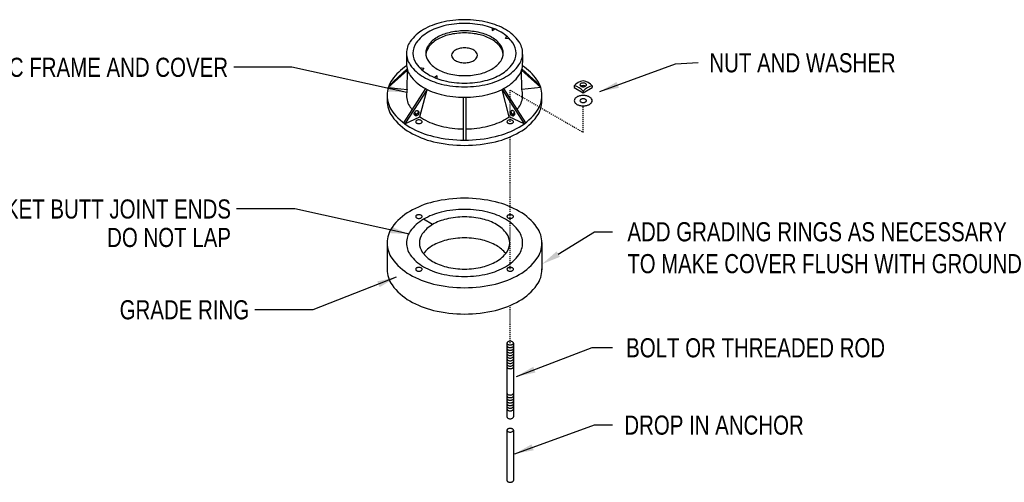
# Model space of a CAD drawing. Header units: inches. Extents: x 65 to 2519, y -54 to 399.
# Tile 6 of 21: x 271 to 367, y 111 to 156. Entities that reach past the tile are written whole.
import ezdxf
from ezdxf.enums import TextEntityAlignment as Align

# ---------------------------------------------------------------- set-up
doc = ezdxf.new("R2010")
doc.units = ezdxf.units.IN
doc.header["$MEASUREMENT"] = 0
doc.linetypes.add('DASH1', pattern=[0.125, 0.03125, -0.03125, 0.03125, -0.03125])
doc.layers.add('3', color=7, linetype='Continuous')
doc.layers.add('Frame_and_Cover', color=7, linetype='Continuous')
doc.layers.add('Text+Leaders', color=7, linetype='Continuous', lineweight=20)
doc.styles.add('120', font='FSIMPLEX.SHX', dxfattribs={"width": 0.8, "height": 1.8674})
doc.styles.get("Standard").update_dxf_attribs({"font": 'fsimplex.shx', "width": 0.8})
doc.dimstyles.get("Standard").update_dxf_attribs({"dimtxt": 1.8674, "dimasz": 1.8674, "dimexe": 0.18, "dimexo": 0.0625, "dimgap": 0.09, "dimtad": 0, "dimtih": 1, "dimtoh": 1, "dimdec": 4, "dimzin": 0, "dimdsep": 46, "dimtxsty": '120', "dimcen": 0.09, "dimclrd": 256, "dimclre": 256, "dimclrt": 256, "dimadec": 0, "dimazin": 0, "dimtfac": 1, "dimtdec": 4, "dimtofl": 0, "dimtmove": 0, "dimatfit": 3, "dimfxl": 1, "dimtolj": 1, "dimtzin": 0, "dimarcsym": 0})

msp = doc.modelspace()

# ---------------------------------------------------------------- linework, layer by layer
for p, q in [((317.37492, 155.36408), (317.37492, 155.10981)), ((317.37492, 155.10981), (317.63576, 155.2604)), ((318.67806, 154.34145), (318.82738, 154.54475)), ((319.08764, 154.29626), (318.67806, 154.34145)), ((309.01949, 152.77498), (309.01949, 151.97424)), ((320.3643, 152.77932), (320.3643, 151.96989)), ((309.11719, 151.23791), (307.23691, 149.52999)), ((309.08225, 151.35451), (307.3137, 149.74808)), ((309.10063, 149.34007), (309.11719, 151.23791)), ((310.2959, 151.48276), (310.70548, 151.43757)), ((310.70548, 151.43757), (310.55617, 151.23427)), ((320.28292, 149.34007), (320.26635, 151.23791)), ((320.26635, 151.23791), (322.14663, 149.52999)), ((320.3013, 151.35451), (322.06984, 149.74808)), ((312.00862, 150.66921), (311.74778, 150.51862)), ((312.00862, 150.41494), (312.00862, 150.66921)), ((307.23691, 149.52999), (309.10063, 149.34007)), ((310.86945, 149.43664), (308.7313, 146.08899)), ((311.02509, 149.35632), (308.87149, 145.98446)), ((310.32656, 146.68091), (311.02509, 149.35632)), ((319.05698, 146.68091), (318.35845, 149.35632)), ((318.35845, 149.35632), (320.51205, 145.98446)), ((318.5141, 149.43664), (320.65224, 146.08899)), ((322.14663, 149.52999), (320.28292, 149.34007)), ((325.39383, 149.6938), (325.39383, 149.54264)), ((325.39383, 149.54264), (326.28566, 149.02774)), ((326.28566, 149.02774), (327.1775, 149.54264)), ((326.28566, 149.1789), (326.28566, 149.02774)), ((327.1775, 149.6938), (327.1775, 149.54264)), ((314.56326, 148.58373), (314.56326, 144.40182)), ((314.82028, 148.58373), (314.82028, 144.40182)), ((308.87149, 145.98446), (310.32656, 146.68091)), ((320.51205, 145.98446), (319.05698, 146.68091)), ((311.57034, 136.15517), (310.6785, 136.67007)), ((307.12447, 134.38528), (307.12447, 131.74622)), ((322.25866, 134.40949), (322.25866, 131.72201)), ((318.83567, 124.56981), (318.83567, 117.3589)), ((319.46609, 124.56964), (319.46609, 117.36745)), ((318.83567, 116.0557), (318.83567, 111.16185)), ((319.46609, 116.05553), (319.46609, 111.15793))]:
    msp.add_line(p, q)
for points in [[(314.69177, 156.16633, 0.05875187), (312.41285, 155.89762, 0.07234108), (310.6785, 155.20657, 0.10661705), (309.38432, 154.03425, 0.15685122), (309.01615, 152.88951, 0.15685122), (309.38432, 151.74477, 0.10661705), (310.6785, 150.57245, 0.07234108), (312.41285, 149.8814, 0.05875187), (314.69177, 149.61269, 0.05875187), (316.97069, 149.8814, 0.07234108), (318.70504, 150.57245, 0.10661705), (319.99923, 151.74477, 0.15685122), (320.36739, 152.88951, 0.15685122), (319.99923, 154.03425, 0.10661705), (318.70504, 155.20657, 0.07234108), (316.97069, 155.89762, 0.05875187)], [(314.69177, 155.80224, 0.05875187), (312.66607, 155.56339, 0.07234108), (311.12442, 154.94912, 0.10661705), (309.97403, 153.90706, 0.15685122), (309.64677, 152.88951, 0.15685122), (309.97403, 151.87196, 0.10661705), (311.12442, 150.8299, 0.07234108), (312.66607, 150.21563, 0.05875187), (314.69177, 149.97678, 0.05875187), (316.71748, 150.21563, 0.07234108), (318.25912, 150.8299, 0.10661705), (319.40951, 151.87196, 0.15685122), (319.73677, 152.88951, 0.15685122), (319.40951, 153.90706, 0.10661705), (318.25912, 154.94912, 0.07234108), (316.71748, 155.56339, 0.05875187)], [(314.69177, 155.07406, 0.05875187), (313.17249, 154.89492, 0.07234108), (312.01626, 154.43422, 0.10661705), (311.15347, 153.65267, 0.15685122), (310.90802, 152.88951, 0.15685122), (311.15347, 152.12635, 0.10661705), (312.01626, 151.3448, 0.07234108), (313.17249, 150.8841, 0.05875187), (314.69177, 150.70496, 0.05875187), (316.21105, 150.8841, 0.07234108), (317.36728, 151.3448, 0.10661705), (318.23007, 152.12635, 0.15685122), (318.47552, 152.88951, 0.15685122), (318.23007, 153.65267, 0.10661705), (317.36728, 154.43422, 0.07234108), (316.21105, 154.89492, 0.05875187)], [(314.69177, 153.41454, 0.05875187), (314.18534, 153.35483, 0.07234108), (313.79993, 153.20126, 0.10661705), (313.51234, 152.94075, 0.15685122), (313.43052, 152.68636, 0.15685122), (313.51234, 152.43197, 0.10661705), (313.79993, 152.17146, 0.07234108), (314.18534, 152.01789, 0.05875187), (314.69177, 151.95818, 0.05875187), (315.1982, 152.01789, 0.07234108), (315.58361, 152.17146, 0.10661705), (315.87121, 152.43197, 0.15685122), (315.95302, 152.68636, 0.15685122), (315.87121, 152.94075, 0.10661705), (315.58361, 153.20126, 0.07234108), (315.1982, 153.35483, 0.05875187)], [(326.28566, 149.98214, 0.05875187), (326.15906, 149.96721, 0.07234108), (326.0627, 149.92882, 0.10661705), (325.9908, 149.86369, 0.15685122), (325.97035, 149.80009, 0.15685122), (325.9908, 149.7365, 0.10661705), (326.0627, 149.67137, 0.07234108), (326.15906, 149.63298, 0.05875187), (326.28566, 149.61805, 0.05875187), (326.41227, 149.63298, 0.07234108), (326.50862, 149.67137, 0.10661705), (326.58052, 149.7365, 0.15685122), (326.60098, 149.80009, 0.15685122), (326.58052, 149.86369, 0.10661705), (326.50862, 149.92882, 0.07234108), (326.41227, 149.96721, 0.05875187)], [(326.28566, 148.76204, 0.05875187), (325.93331, 148.72049, 0.07234108), (325.66515, 148.61364, 0.10661705), (325.46504, 148.43238, 0.15685122), (325.40812, 148.25538, 0.15685122), (325.46504, 148.07839, 0.10661705), (325.66515, 147.89713, 0.07234108), (325.93331, 147.79028, 0.05875187), (326.28566, 147.74873, 0.05875187), (326.63802, 147.79028, 0.07234108), (326.90618, 147.89713, 0.10661705), (327.10628, 148.07839, 0.15685122), (327.16321, 148.25538, 0.15685122), (327.10628, 148.43238, 0.10661705), (326.90618, 148.61364, 0.07234108), (326.63802, 148.72049, 0.05875187)], [(326.28566, 148.43743, 0.05875187), (326.15906, 148.4225, 0.07234108), (326.0627, 148.38411, 0.10661705), (325.9908, 148.31898, 0.15685122), (325.97035, 148.25538, 0.15685122), (325.9908, 148.19179, 0.10661705), (326.0627, 148.12666, 0.07234108), (326.15906, 148.08827, 0.05875187), (326.28566, 148.07334, 0.05875187), (326.41227, 148.08827, 0.07234108), (326.50862, 148.12666, 0.10661705), (326.58052, 148.19179, 0.15685122), (326.60098, 148.25538, 0.15685122), (326.58052, 148.31898, 0.10661705), (326.50862, 148.38411, 0.07234108), (326.41227, 148.4225, 0.05875187)], [(309.86315, 146.80368, -0.12096327), (309.80649, 146.86109, -0.10513733), (309.77666, 146.94861, -0.08848414), (309.78214, 147.04384, -0.07948062), (309.82271, 147.14181, -0.07948062), (309.89182, 147.22223, -0.08848414), (309.97433, 147.27011, -0.10513733), (310.06589, 147.28299, -0.12096327), (310.14269, 147.25835, -0.12096327), (310.19934, 147.20094, -0.10513733), (310.22917, 147.11342, -0.08848414), (310.22369, 147.01819, -0.07948062), (310.18312, 146.92022, -0.07948062), (310.11401, 146.8398, -0.08848414), (310.03151, 146.79192, -0.10513733), (309.93994, 146.77904, -0.12096327)], [(319.5204, 146.80368, 0.12096327), (319.57705, 146.86109, 0.10513733), (319.60688, 146.94861, 0.08848414), (319.6014, 147.04384, 0.07948062), (319.56083, 147.14181, 0.07948062), (319.49172, 147.22223, 0.08848414), (319.40922, 147.27011, 0.10513733), (319.31765, 147.28299, 0.12096327), (319.24085, 147.25835, 0.12096327), (319.1842, 147.20094, 0.10513733), (319.15437, 147.11342, 0.08848414), (319.15985, 147.01819, 0.07948062), (319.20042, 146.92022, 0.07948062), (319.26953, 146.8398, 0.08848414), (319.35203, 146.79192, 0.10513733), (319.4436, 146.77904, 0.12096327)], [(310.23258, 146.37782, 0.05875187), (310.10597, 146.36289, 0.07234108), (310.00962, 146.3245, 0.10661705), (309.93772, 146.25937, 0.15685122), (309.91727, 146.19577, 0.15685122), (309.93772, 146.13218, 0.10661705), (310.00962, 146.06705, 0.07234108), (310.10597, 146.02866, 0.05875187), (310.23258, 146.01373, 0.05875187), (310.35919, 146.02866, 0.07234108), (310.45554, 146.06705, 0.10661705), (310.52744, 146.13218, 0.15685122), (310.54789, 146.19577, 0.15685122), (310.52744, 146.25937, 0.10661705), (310.45554, 146.3245, 0.07234108), (310.35919, 146.36289, 0.05875187)], [(319.15096, 146.37782, 0.05875187), (319.02435, 146.36289, 0.07234108), (318.928, 146.3245, 0.10661705), (318.8561, 146.25937, 0.15685122), (318.83565, 146.19577, 0.15685122), (318.8561, 146.13218, 0.10661705), (318.928, 146.06705, 0.07234108), (319.02435, 146.02866, 0.05875187), (319.15096, 146.01373, 0.05875187), (319.27757, 146.02866, 0.07234108), (319.37392, 146.06705, 0.10661705), (319.44582, 146.13218, 0.15685122), (319.46627, 146.19577, 0.15685122), (319.44582, 146.25937, 0.10661705), (319.37392, 146.3245, 0.07234108), (319.27757, 146.36289, 0.05875187)], [(314.69177, 138.7221, 0.05875187), (311.65321, 138.36382, 0.07234108), (309.34074, 137.44242, 0.10661705), (307.61516, 135.87933, 0.15685122), (307.12428, 134.35301, 0.15685122), (307.61516, 132.82668, 0.10661705), (309.34074, 131.26359, 0.07234108), (311.65321, 130.34219, 0.05875187), (314.69177, 129.98391, 0.05875187), (317.73033, 130.34219, 0.07234108), (320.0428, 131.26359, 0.10661705), (321.76838, 132.82668, 0.15685122), (322.25927, 134.35301, 0.15685122), (321.76838, 135.87933, 0.10661705), (320.0428, 137.44242, 0.07234108), (317.73033, 138.36382, 0.05875187)], [(314.69177, 137.62983, 0.05875187), (312.41285, 137.36112, 0.07234108), (310.6785, 136.67007, 0.10661705), (309.38432, 135.49775, 0.15685122), (309.01615, 134.35301, 0.15685122), (309.38432, 133.20826, 0.10661705), (310.6785, 132.03594, 0.07234108), (312.41285, 131.3449, 0.05875187), (314.69177, 131.07619, 0.05875187), (316.97069, 131.3449, 0.07234108), (318.70504, 132.03594, 0.10661705), (319.99923, 133.20826, 0.15685122), (320.36739, 134.35301, 0.15685122), (319.99923, 135.49775, 0.10661705), (318.70504, 136.67007, 0.07234108), (316.97069, 137.36112, 0.05875187)], [(310.23258, 137.10957, 0.05875187), (310.10597, 137.09464, 0.07234108), (310.00962, 137.05625, 0.10661705), (309.93772, 136.99112, 0.15685122), (309.91727, 136.92752, 0.15685122), (309.93772, 136.86393, 0.10661705), (310.00962, 136.7988, 0.07234108), (310.10597, 136.7604, 0.05875187), (310.23258, 136.74548, 0.05875187), (310.35919, 136.7604, 0.07234108), (310.45554, 136.7988, 0.10661705), (310.52744, 136.86393, 0.15685122), (310.54789, 136.92752, 0.15685122), (310.52744, 136.99112, 0.10661705), (310.45554, 137.05625, 0.07234108), (310.35919, 137.09464, 0.05875187)], [(314.69177, 136.90165, 0.05875187), (312.91928, 136.69265, 0.07234108), (311.57034, 136.15517, 0.10661705), (310.56375, 135.24336, 0.15685122), (310.2774, 134.35301, 0.15685122), (310.56375, 133.46265, 0.10661705), (311.57034, 132.55085, 0.07234108), (312.91928, 132.01336, 0.05875187), (314.69177, 131.80437, 0.05875187), (316.46426, 132.01336, 0.07234108), (317.8132, 132.55085, 0.10661705), (318.81979, 133.46265, 0.15685122), (319.10614, 134.35301, 0.15685122), (318.81979, 135.24336, 0.10661705), (317.8132, 136.15517, 0.07234108), (316.46426, 136.69265, 0.05875187)], [(319.15096, 137.10957, 0.05875187), (319.02435, 137.09464, 0.07234108), (318.928, 137.05625, 0.10661705), (318.8561, 136.99112, 0.15685122), (318.83565, 136.92752, 0.15685122), (318.8561, 136.86393, 0.10661705), (318.928, 136.7988, 0.07234108), (319.02435, 136.7604, 0.05875187), (319.15096, 136.74548, 0.05875187), (319.27757, 136.7604, 0.07234108), (319.37392, 136.7988, 0.10661705), (319.44582, 136.86393, 0.15685122), (319.46627, 136.92752, 0.15685122), (319.44582, 136.99112, 0.10661705), (319.37392, 137.05625, 0.07234108), (319.27757, 137.09464, 0.05875187)], [(310.23258, 131.96054, 0.05875187), (310.10597, 131.94561, 0.07234108), (310.00962, 131.90722, 0.10661705), (309.93772, 131.84209, 0.15685122), (309.91727, 131.77849, 0.15685122), (309.93772, 131.7149, 0.10661705), (310.00962, 131.64977, 0.07234108), (310.10597, 131.61138, 0.05875187), (310.23258, 131.59645, 0.05875187), (310.35919, 131.61138, 0.07234108), (310.45554, 131.64977, 0.10661705), (310.52744, 131.7149, 0.15685122), (310.54789, 131.77849, 0.15685122), (310.52744, 131.84209, 0.10661705), (310.45554, 131.90722, 0.07234108), (310.35919, 131.94561, 0.05875187)], [(319.15096, 131.96054, 0.05875187), (319.02435, 131.94561, 0.07234108), (318.928, 131.90722, 0.10661705), (318.8561, 131.84209, 0.15685122), (318.83565, 131.77849, 0.15685122), (318.8561, 131.7149, 0.10661705), (318.928, 131.64977, 0.07234108), (319.02435, 131.61138, 0.05875187), (319.15096, 131.59645, 0.05875187), (319.27757, 131.61138, 0.07234108), (319.37392, 131.64977, 0.10661705), (319.44582, 131.7149, 0.15685122), (319.46627, 131.77849, 0.15685122), (319.44582, 131.84209, 0.10661705), (319.37392, 131.90722, 0.07234108), (319.27757, 131.94561, 0.05875187)], [(319.15096, 124.7519, 0.05875187), (319.02435, 124.73697, 0.07234108), (318.928, 124.69858, 0.10661705), (318.8561, 124.63345, 0.15685122), (318.83565, 124.56985, 0.15685122), (318.8561, 124.50626, 0.10661705), (318.928, 124.44113, 0.07234108), (319.02435, 124.40274, 0.05875187), (319.15096, 124.38781, 0.05875187), (319.27757, 124.40274, 0.07234108), (319.37392, 124.44113, 0.10661705), (319.44582, 124.50626, 0.15685122), (319.46627, 124.56985, 0.15685122), (319.44582, 124.63345, 0.10661705), (319.37392, 124.69858, 0.07234108), (319.27757, 124.73697, 0.05875187)], [(319.15096, 116.23779, 0.05875187), (319.02435, 116.22286, 0.07234108), (318.928, 116.18447, 0.10661705), (318.8561, 116.11934, 0.15685122), (318.83565, 116.05574, 0.15685122), (318.8561, 115.99215, 0.10661705), (318.928, 115.92702, 0.07234108), (319.02435, 115.88863, 0.05875187), (319.15096, 115.8737, 0.05875187), (319.27757, 115.88863, 0.07234108), (319.37392, 115.92702, 0.10661705), (319.44582, 115.99215, 0.15685122), (319.46627, 116.05574, 0.15685122), (319.44582, 116.11934, 0.10661705), (319.37392, 116.18447, 0.07234108), (319.27757, 116.22286, 0.05875187)]]:
    msp.add_lwpolyline(points, format="xyb", close=True)
for points in [[(314.69177, 154.87091, 0.05875187), (313.17249, 154.69177, 0.07234108), (312.01626, 154.23107, 0.10661705), (311.15347, 153.44952, 0.13701536), (310.91197, 152.78794, 0.15685122)], [(318.47157, 152.78794, 0.13701536), (318.23007, 153.44952, 0.10661705), (317.36728, 154.23107, 0.07234108), (316.21105, 154.69177, 0.05875187), (314.69177, 154.87091, 0.05875187)], [(309.02597, 151.66359, 0.08965953), (307.61516, 150.29661, 0.15685122), (307.12428, 148.77029, 0.15685122), (307.61516, 147.24396, 0.10661705), (309.34074, 145.68087, 0.07234108), (311.65321, 144.75947, 0.05875187), (314.69177, 144.40119, 0.05875187), (317.73033, 144.75947, 0.07234108), (320.0428, 145.68087, 0.10661705), (321.76838, 147.24396, 0.15685122), (322.25927, 148.77029, 0.15685122), (321.76838, 150.29661, 0.08965953), (320.35757, 151.66359, 0.07234108)], [(309.01949, 151.97424, 0.0145902), (309.01615, 151.8597, 0.15685122), (309.38432, 150.71496, 0.10661705), (310.6785, 149.54264, 0.07234108), (312.41285, 148.85159, 0.05875187), (314.69177, 148.58288, 0.05875187), (316.97069, 148.85159, 0.07234108), (318.70504, 149.54264, 0.10661705), (319.99923, 150.71496, 0.15685122), (320.36739, 151.8597, 0.01403595), (320.3643, 151.96989, 0.10661705)], [(309.10063, 149.34007, 0.07372815), (309.01615, 148.77029, 0.15685122), (309.38432, 147.62554, 0.01775632), (309.56409, 147.39287, 0.07234108)], [(319.81945, 147.39287, 0.01775632), (319.99923, 147.62554, 0.15685122), (320.36739, 148.77029, 0.07372815), (320.28292, 149.34007, 0.03120262)], [(326.28566, 149.72469, 0.05875187), (326.15906, 149.70976, 0.07234108), (326.0627, 149.67137, 0.10661705)], [(326.50862, 149.67137, 0.07234108), (326.41227, 149.70976, 0.05875187), (326.28566, 149.72469, 0.05875187)], [(307.13696, 148.51284, 0.02462621), (307.12428, 148.25538, 0.15685122), (307.61516, 146.72906, 0.10661705), (309.34074, 145.16597, 0.07234108), (311.65321, 144.24457, 0.05875187), (314.69177, 143.88629, 0.05875187), (317.73033, 144.24457, 0.07234108), (320.0428, 145.16597, 0.10661705), (321.76838, 146.72906, 0.15685122), (322.25927, 148.25538, 0.02462621), (322.24658, 148.51284, 0.10661705)], [(310.15315, 147.25137, -0.03045578), (310.15799, 147.22475, -0.08848414), (310.15251, 147.12952, -0.07948062), (310.11194, 147.03155, -0.07948062), (310.04283, 146.95113, -0.08848414), (309.96032, 146.90325, -0.10513733), (309.86876, 146.89037, -0.12096327), (309.79196, 146.91501, -0.12096327)], [(319.2304, 147.25137, 0.03045578), (319.22555, 147.22475, 0.08848414), (319.23104, 147.12952, 0.07948062), (319.27161, 147.03155, 0.07948062), (319.34071, 146.95113, 0.08848414), (319.42322, 146.90325, 0.10513733), (319.51479, 146.89037, 0.12096327), (319.59158, 146.91501, 0.12096327)], [(309.81102, 147.12119, 0.01684935), (310.01421, 146.92997, 0.07234108)], [(310.32656, 146.68091, 0.02532171), (310.6785, 146.45322, 0.07234108), (312.41285, 145.76217, 0.05546209), (314.56326, 145.49431, 0.05875187)], [(314.82028, 145.49431, 0.05546209), (316.97069, 145.76217, 0.07234108), (318.70504, 146.45322, 0.02532171), (319.05698, 146.68091, 0.15685122)], [(319.57253, 147.12119, -0.01684935), (319.36933, 146.92997, -0.07234108)], [(314.69177, 134.84204, 0.05875187), (312.91928, 134.63304, 0.07234108), (311.57034, 134.09556, 0.09288841), (310.66966, 133.3232, 0.15685122)], [(318.71389, 133.3232, 0.09288841), (317.8132, 134.09556, 0.07234108), (316.46426, 134.63304, 0.05875187), (314.69177, 134.84204, 0.05875187)], [(307.12447, 131.81076, 0.00308125), (307.12428, 131.77849, 0.15685122), (307.61516, 130.25217, 0.10661705), (309.34074, 128.68908, 0.07234108), (311.65321, 127.76768, 0.05875187), (314.69177, 127.4094, 0.05875187), (317.73033, 127.76768, 0.07234108), (320.0428, 128.68908, 0.10661705), (321.76838, 130.25217, 0.15685122), (322.25927, 131.77849, 0.00539311), (322.25866, 131.83497, 0.10661705)]]:
    msp.add_lwpolyline(points, format="xyb")
for centre, start, end in [((326.52909, 148.75726), 99.520821, 140.479179), ((326.04223, 148.75726), 39.520821, 80.479179), ((325.1504, 148.24236), 39.520821, 80.479179), ((327.42093, 148.24236), 99.520821, 140.479179)]:
    msp.add_arc(centre, 1.47171, start, end)
at = {"layer": '3', "linetype": 'DASH1'}
for p, q in [((319.15096, 149.28519), (326.28566, 145.16597)), ((319.15096, 146.19577), (319.15096, 149.28519)), ((326.28566, 145.16597), (326.28566, 147.74873)), ((319.15096, 131.77849), (319.15096, 144.71759)), ((319.15096, 124.56985), (319.15096, 128.2407))]:
    msp.add_line(p, q, dxfattribs=at)
at = {"layer": '3'}
for points in [[(309.79196, 146.91501, -0.01858948), (309.7815, 146.92199, -0.10513733)], [(319.59158, 146.91501, 0.01858948), (319.60204, 146.92199, 0.10513733)], [(318.83567, 124.31472, 0.00530533), (318.83565, 124.3124, 0.15685122), (318.8561, 124.24881, 0.10661705), (318.928, 124.18368, 0.07234108), (319.02435, 124.14528, 0.05875187), (319.15096, 124.13036, 0.05875187), (319.27757, 124.14528, 0.07234108), (319.37392, 124.18368, 0.10661705), (319.44582, 124.24881, 0.15685122), (319.46627, 124.3124, 0.01430473), (319.46609, 124.31864, 0.10661705)], [(318.83567, 124.05727, 0.00530533), (318.83565, 124.05495, 0.15685122), (318.8561, 123.99135, 0.10661705), (318.928, 123.92623, 0.07234108), (319.02435, 123.88783, 0.05875187), (319.15096, 123.87291, 0.05875187), (319.27757, 123.88783, 0.07234108), (319.37392, 123.92623, 0.10661705), (319.44582, 123.99135, 0.15685122), (319.46627, 124.05495, 0.01430473), (319.46609, 124.06119, 0.10661705)], [(318.83567, 123.79981, 0.00530533), (318.83565, 123.7975, 0.15685122), (318.8561, 123.7339, 0.10661705), (318.928, 123.66877, 0.07234108), (319.02435, 123.63038, 0.05875187), (319.15096, 123.61545, 0.05875187), (319.27757, 123.63038, 0.07234108), (319.37392, 123.66877, 0.10661705), (319.44582, 123.7339, 0.15685122), (319.46627, 123.7975, 0.01430473), (319.46609, 123.80374, 0.10661705)], [(318.83567, 123.54236, 0.00530533), (318.83565, 123.54005, 0.15685122), (318.8561, 123.47645, 0.10661705), (318.928, 123.41132, 0.07234108), (319.02435, 123.37293, 0.05875187), (319.15096, 123.358, 0.05875187), (319.27757, 123.37293, 0.07234108), (319.37392, 123.41132, 0.10661705), (319.44582, 123.47645, 0.15685122), (319.46627, 123.54005, 0.01430473), (319.46609, 123.54629, 0.10661705)], [(318.83567, 123.28491, 0.00530533), (318.83565, 123.2826, 0.15685122), (318.8561, 123.219, 0.10661705), (318.928, 123.15387, 0.07234108), (319.02435, 123.11548, 0.05875187), (319.15096, 123.10055, 0.05875187), (319.27757, 123.11548, 0.07234108), (319.37392, 123.15387, 0.10661705), (319.44582, 123.219, 0.15685122), (319.46627, 123.2826, 0.01430473), (319.46609, 123.28884, 0.10661705)], [(318.83567, 123.02746, 0.00530533), (318.83565, 123.02515, 0.15685122), (318.8561, 122.96155, 0.10661705), (318.928, 122.89642, 0.07234108), (319.02435, 122.85803, 0.05875187), (319.15096, 122.8431, 0.05875187), (319.27757, 122.85803, 0.07234108), (319.37392, 122.89642, 0.10661705), (319.44582, 122.96155, 0.15685122), (319.46627, 123.02515, 0.01430473), (319.46609, 123.03138, 0.10661705)], [(318.83567, 122.77001, 0.00530533), (318.83565, 122.76769, 0.15685122), (318.8561, 122.7041, 0.10661705), (318.928, 122.63897, 0.07234108), (319.02435, 122.60058, 0.05875187), (319.15096, 122.58565, 0.05875187), (319.27757, 122.60058, 0.07234108), (319.37392, 122.63897, 0.10661705), (319.44582, 122.7041, 0.15685122), (319.46627, 122.76769, 0.01430473), (319.46609, 122.77393, 0.10661705)], [(318.83567, 122.51256, 0.00530533), (318.83565, 122.51024, 0.15685122), (318.8561, 122.44665, 0.10661705), (318.928, 122.38152, 0.07234108), (319.02435, 122.34312, 0.05875187), (319.15096, 122.3282, 0.05875187), (319.27757, 122.34312, 0.07234108), (319.37392, 122.38152, 0.10661705), (319.44582, 122.44665, 0.15685122), (319.46627, 122.51024, 0.01430473), (319.46609, 122.51648, 0.10661705)], [(318.83567, 122.25511, 0.00530533), (318.83565, 122.25279, 0.15685122), (318.8561, 122.18919, 0.10661705), (318.928, 122.12407, 0.07234108), (319.02435, 122.08567, 0.05875187), (319.15096, 122.07075, 0.05875187), (319.27757, 122.08567, 0.07234108), (319.37392, 122.12407, 0.10661705), (319.44582, 122.18919, 0.15685122), (319.46627, 122.25279, 0.01430473), (319.46609, 122.25903, 0.10661705)], [(318.83567, 119.68059, 0.00530534), (318.83565, 119.67828, 0.15685122), (318.8561, 119.61468, 0.10661705), (318.928, 119.54955, 0.07234108), (319.02435, 119.51116, 0.05875187), (319.15096, 119.49623, 0.05875187), (319.27757, 119.51116, 0.07234108), (319.37392, 119.54955, 0.10661705), (319.44582, 119.61468, 0.15685122), (319.46627, 119.67828, 0.01430473), (319.46609, 119.68452, 0.10661705)], [(318.83567, 119.42314, 0.00530534), (318.83565, 119.42083, 0.15685122), (318.8561, 119.35723, 0.10661705), (318.928, 119.2921, 0.07234108), (319.02435, 119.25371, 0.05875187), (319.15096, 119.23878, 0.05875187), (319.27757, 119.25371, 0.07234108), (319.37392, 119.2921, 0.10661705), (319.44582, 119.35723, 0.15685122), (319.46627, 119.42083, 0.01430473), (319.46609, 119.42706, 0.10661705)], [(318.83567, 119.16569, 0.00530533), (318.83565, 119.16337, 0.15685122), (318.8561, 119.09978, 0.10661705), (318.928, 119.03465, 0.07234108), (319.02435, 118.99626, 0.05875187), (319.15096, 118.98133, 0.05875187), (319.27757, 118.99626, 0.07234108), (319.37392, 119.03465, 0.10661705), (319.44582, 119.09978, 0.15685122), (319.46627, 119.16337, 0.01430473), (319.46609, 119.16961, 0.10661705)], [(318.83567, 118.90824, 0.00530533), (318.83565, 118.90592, 0.15685122), (318.8561, 118.84233, 0.10661705), (318.928, 118.7772, 0.07234108), (319.02435, 118.7388, 0.05875187), (319.15096, 118.72388, 0.05875187), (319.27757, 118.7388, 0.07234108), (319.37392, 118.7772, 0.10661705), (319.44582, 118.84233, 0.15685122), (319.46627, 118.90592, 0.01430473), (319.46609, 118.91216, 0.10661705)], [(318.83567, 118.65079, 0.00530534), (318.83565, 118.64847, 0.15685122), (318.8561, 118.58487, 0.10661705), (318.928, 118.51975, 0.07234108), (319.02435, 118.48135, 0.05875187), (319.15096, 118.46643, 0.05875187), (319.27757, 118.48135, 0.07234108), (319.37392, 118.51975, 0.10661705), (319.44582, 118.58487, 0.15685122), (319.46627, 118.64847, 0.01430473), (319.46609, 118.65471, 0.10661705)], [(318.83567, 118.39333, 0.00530534), (318.83565, 118.39102, 0.15685122), (318.8561, 118.32742, 0.10661705), (318.928, 118.26229, 0.07234108), (319.02435, 118.2239, 0.05875187), (319.15096, 118.20897, 0.05875187), (319.27757, 118.2239, 0.07234108), (319.37392, 118.26229, 0.10661705), (319.44582, 118.32742, 0.15685122), (319.46627, 118.39102, 0.01430473), (319.46609, 118.39726, 0.10661705)], [(318.83567, 118.13588, 0.00530533), (318.83565, 118.13357, 0.15685122), (318.8561, 118.06997, 0.10661705), (318.928, 118.00484, 0.07234108), (319.02435, 117.96645, 0.05875187), (319.15096, 117.95152, 0.05875187), (319.27757, 117.96645, 0.07234108), (319.37392, 118.00484, 0.10661705), (319.44582, 118.06997, 0.15685122), (319.46627, 118.13357, 0.01430473), (319.46609, 118.13981, 0.10661705)], [(318.83567, 117.36353, 0.00530534), (318.83565, 117.36121, 0.15685122), (318.8561, 117.29762, 0.10661705), (318.928, 117.23249, 0.07234108), (319.02435, 117.1941, 0.05875187), (319.15096, 117.17917, 0.05875187), (319.27757, 117.1941, 0.07234108), (319.37392, 117.23249, 0.10661705), (319.44582, 117.29762, 0.15685122), (319.46627, 117.36121, 0.01430473), (319.46609, 117.36745, 0.10661705)], [(318.83567, 111.15401, 0.00530534), (318.83565, 111.15169, 0.15685122), (318.8561, 111.08809, 0.10661705), (318.928, 111.02296, 0.07234108), (319.02435, 110.98457, 0.05875187), (319.15096, 110.96965, 0.05875187), (319.27757, 110.98457, 0.07234108), (319.37392, 111.02296, 0.10661705), (319.44582, 111.08809, 0.15685122), (319.46627, 111.15169, 0.01430473), (319.46609, 111.15793, 0.10661705)]]:
    msp.add_lwpolyline(points, format="xyb", dxfattribs=at)
at = {"layer": 'Frame_and_Cover', "lineweight": -2}
msp.add_lwpolyline([(323.84981, 133.26148), (327.40598, 135.44608), (329.16033, 135.44608)], dxfattribs=at)
at = {"layer": 'Frame_and_Cover'}
msp.add_solid([(324.01272, 132.99629), (322.25866, 132.28402), (323.6869, 133.52668)], dxfattribs=at)

# ---------------------------------------------------------------- texts
at = {"layer": '3', "style": '120', "width": 0.8}
for s, p in [('TRAFFIC FRAME AND COVER ', (292.13538, 151.5159)), ('JOINT GASKET BUTT JOINT ENDS ', (292.41907, 137.67358)), ('DO NOT LAP ', (292.41907, 134.89072))]:
    msp.add_text(s, height=1.8674, dxfattribs=at).set_placement(p, align=Align.MIDDLE_RIGHT)
at = {"layer": 'Frame_and_Cover', "width": 0.8}
for s, p in [('NUT AND WASHER', (338.61734, 151.02175)), ('ADD GRADING RINGS AS NECESSARY', (330.60504, 134.51238)), ('TO MAKE COVER FLUSH WITH GROUND', (330.60504, 131.40005)), ('BOLT OR THREADED ROD', (330.48177, 123.17759)), ('DROP IN ANCHOR', (330.30538, 115.62605))]:
    msp.add_text(s, height=1.8674, dxfattribs=at).set_placement(p)
at = {"layer": 'Frame_and_Cover', "style": '120', "width": 0.8}
msp.add_text('GRADE RING ', height=1.8674, dxfattribs=at).set_placement((294.19661, 127.82434), align=Align.MIDDLE_RIGHT)

# ---------------------------------------------------------------- leaders
at = {"layer": 'Frame_and_Cover'}
for points in [[(309.03738, 149.05829), (297.81369, 151.5159), (292.13538, 151.5159)], [(309.32107, 135.21598), (298.09738, 137.67358), (292.41907, 137.67358)], [(308.01659, 130.99614), (299.87491, 127.82434), (294.19661, 127.82434)]]:
    msp.add_leader(points, dimstyle='Standard', dxfattribs=at)
at = {"layer": 'Text+Leaders'}
for points in [[(327.90519, 149.15211), (335.30116, 151.86261), (337.51995, 151.98581)], [(319.76963, 121.30796), (327.1656, 124.12922), (329.16033, 124.12922)], [(319.59324, 113.75642), (327.40598, 116.58747), (329.16033, 116.58747)]]:
    msp.add_leader(points, dimstyle='Standard', dxfattribs=at)

doc.saveas('drawing.dxf')
